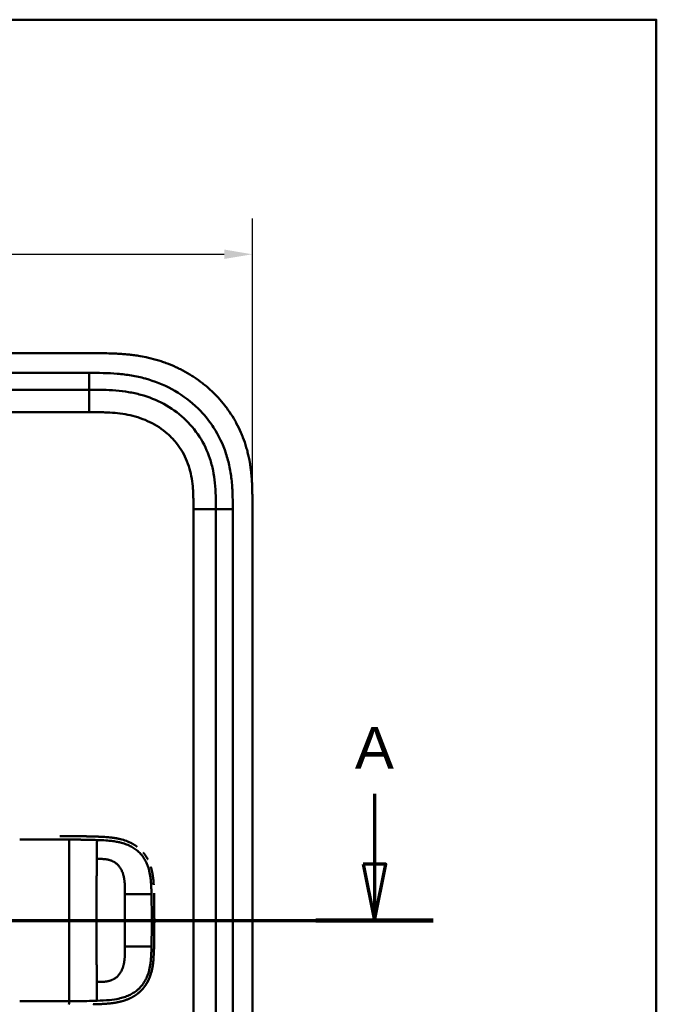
# Model space of a CAD drawing. Header units: millimetres. Extents: x 20 to 833, y 20 to 574.
# Tile 20 of 20: x 707 to 820, y 399 to 574. Entities that reach past the tile are written whole.
import ezdxf

# ---------------------------------------------------------------- set-up
doc = ezdxf.new("R2010")
doc.units = ezdxf.units.MM
doc.header["$LTSCALE"] = 2
for name, color, linetype, lineweight in [('Bemaßungen(DIN)', 7, 'Continuous', 25), ('Schnittansichtslinien(DIN)', 7, 'Continuous', 70), ('Sichtbare Kanten(DIN)', 7, 'Continuous', 50), ('Sichtbare tangentiale Kanten(DIN)', 7, 'Continuous', 50), ('Skizziergeometrie(DIN)', 7, 'Continuous', 50)]:
    doc.layers.add(name, color=color, linetype=linetype, lineweight=lineweight)
doc.styles.add('Aktuell-DINGroßer Text', font='arial.ttf')
doc.styles.add('STANDARD-DIN~0', font='arial.ttf')
doc.dimstyles.new('CAD-LAN', dxfattribs={"dimscale": 2, "dimtxt": 3.5, "dimasz": 2.5, "dimexe": 3.175, "dimexo": 0, "dimgap": 0.8, "dimtad": 1, "dimrnd": 1e-08, "dimtxsty": 'STANDARD-DIN~0', "dimcen": 0.09, "dimdle": 10, "dimclrd": 250, "dimclre": 250, "dimclrt": 250, "dimadec": 0, "dimazin": 2, "dimtfac": 1, "dimtmove": 0, "dimatfit": 3, "dimfxl": 1, "dimtolj": 1, "dimtzin": 0, "dimlwd": 25, "dimlwe": 25, "dimarcsym": 0})

# ---------------------------------------------------------------- blocks, each defined once
blk = doc.blocks.new('Ränder Standardrahmen')
at = {"layer": 'Skizziergeometrie(DIN)', "flags": 128}
blk.add_lwpolyline([(10, 10), (10, 287), (410, 287), (410, 10), (10, 10)], dxfattribs=at)
blk = doc.blocks.new('*D21')
at = {"layer": 'Bemaßungen(DIN)', "color": 250, "linetype": 'Continuous', "lineweight": 25, "true_color": 0x3f3f3f, "transparency": 16777216}
for p, q in [((534.07, 487.81), (534.07, 538.57)), ((748.07, 487.81), (748.07, 538.57)), ((539.07, 532.22), (743.07, 532.22))]:
    blk.add_line(p, q, dxfattribs=at)
at = {"layer": 'Bemaßungen(DIN)', "color": 250, "linetype": 'Continuous', "true_color": 0x3f3f3f, "transparency": 16777216}
for points in [[(539.07, 533.06), (539.07, 531.39), (534.07, 532.22)], [(743.07, 533.06), (743.07, 531.39), (748.07, 532.22)]]:
    blk.add_solid(points, dxfattribs=at)
at = {"layer": 'Defpoints', "color": 0, "linetype": 'Continuous', "transparency": 16777216}
for p in [(748.07, 532.22), (534.07, 487.81), (748.07, 487.81)]:
    blk.add_point(p, dxfattribs=at)
at = {"layer": 'Bemaßungen(DIN)', "color": 250, "linetype": 'Continuous', "lineweight": 25, "true_color": 0x3f3f3f, "transparency": 16777216, "insert": (633.29, 540.85), "char_height": 7, "attachment_point": 1, "style": 'STANDARD-DIN~0'}
blk.add_mtext('\\A1;214', dxfattribs=at)
blk = doc.blocks.new('2DTransSchnitt0')
at = {"layer": 'Schnittansichtslinien(DIN)', "linetype": 'Continuous'}
for p, q in [((256.489, 218.075), (256.489, 211.791)), ((384.915, 218.075), (384.915, 211.791)), ((255.489, 211.791), (256.489, 206.791)), ((257.489, 211.791), (255.489, 211.791)), ((256.489, 211.791), (256.489, 206.791)), ((256.489, 206.791), (257.489, 211.791)), ((383.915, 211.791), (384.915, 206.791)), ((385.915, 211.791), (383.915, 211.791)), ((384.915, 211.791), (384.915, 206.791)), ((384.915, 206.791), (385.915, 211.791)), ((251.262, 206.791), (390.142, 206.791))]:
    blk.add_line(p, q, dxfattribs=at)
at = {"layer": 'Schnittansichtslinien(DIN)', "linetype": 'Continuous', "lineweight": 140}
for p, q in [((251.262, 206.791), (261.716, 206.791)), ((379.688, 206.791), (390.142, 206.791))]:
    blk.add_line(p, q, dxfattribs=at)
at = {"layer": 'Schnittansichtslinien(DIN)', "linetype": 'Continuous', "flags": 128}
for points in [[(255.489, 211.791), (256.489, 206.791), (257.489, 211.791), (255.489, 211.791)], [(383.915, 211.791), (384.915, 206.791), (385.915, 211.791), (383.915, 211.791)]]:
    blk.add_lwpolyline(points, dxfattribs=at)
at = {"layer": 'Schnittansichtslinien(DIN)'}
for points in [[(255.489, 211.791), (256.489, 206.791), (257.489, 211.791), (255.489, 211.791)], [(383.915, 211.791), (384.915, 206.791), (385.915, 211.791), (383.915, 211.791)]]:
    blk.add_solid(points, dxfattribs=at)
at = {"layer": 'Schnittansichtslinien(DIN)', "char_height": 3.734, "attachment_point": 7, "style": 'Aktuell-DINGroßer Text'}
for insert in [(254.736, 220.291), (383.162, 220.291)]:
    blk.add_mtext('A', dxfattribs=dict(at, insert=insert))

msp = doc.modelspace()

# ---------------------------------------------------------------- linework, layer by layer
at = {"layer": 'Sichtbare Kanten(DIN)'}
for p, q in [((720.033, 514.595), (561.551, 514.595)), ((574.11, 508.095), (719.034, 508.095)), ((748.072, 296.379), (748.072, 487.811)), ((741.572, 486.811), (741.572, 297.379)), ((717.799, 428.567), (717.799, 428.567))]:
    msp.add_line(p, q, dxfattribs=at)
for radius, start, end in [(11.7, 33.30625, 33.34865), (11.6, 32.44432, 32.48803), (11.5, 31.57112, 31.61294), (11.7, 326.65937, 326.70471), (11.6, 327.51746, 327.56366), (11.5, 328.39068, 328.43445)]:
    msp.add_arc((715.572, 413.595), radius, start, end, dxfattribs=at)
for points, degree, knots in [([(748.072, 487.811), (748.072, 488.109), (748.072, 488.708), (748.066, 489.461), (748.054, 490.218), (748.036, 490.826), (748.002, 491.589), (747.964, 492.201), (747.889, 493.12), (747.787, 494.039), (747.576, 495.418), (747.321, 496.634), (746.914, 498.137), (746.514, 499.321), (745.922, 500.764), (745.376, 501.889), (744.606, 503.247), (743.921, 504.293), (742.987, 505.542), (742.179, 506.493), (741.098, 507.617), (740.181, 508.461), (738.973, 509.445), (737.962, 510.173), (736.647, 511.006), (735.558, 511.609), (734.156, 512.282), (733.006, 512.755), (731.539, 513.265), (730.346, 513.605), (728.989, 513.918), (728.078, 514.088), (727.163, 514.229), (726.552, 514.309), (725.789, 514.393), (725.178, 514.447), (724.415, 514.501), (723.806, 514.534), (722.893, 514.569), (721.682, 514.594), (720.631, 514.595), (720.033, 514.595)], 3, [0.00000945, 0.00000945, 0.00000945, 0.00000945, 0.02084254, 0.04167563, 0.05209218, 0.07292527, 0.08334182, 0.10417491, 0.11459146, 0.14584109, 0.16667419, 0.20834037, 0.22917346, 0.27083965, 0.29167274, 0.33333892, 0.35417201, 0.3958382, 0.41667129, 0.45833747, 0.47917057, 0.52083675, 0.54166984, 0.58333603, 0.60416912, 0.6458353, 0.66666839, 0.70833458, 0.72916767, 0.77083385, 0.79166695, 0.82291658, 0.83333313, 0.85416622, 0.86458277, 0.88541586, 0.89583241, 0.9166655, 0.92708204, 0.95833168, 0.99999787, 0.99999787, 0.99999787, 0.99999787]), ([(719.034, 508.095), (719.831, 508.095), (720.63, 508.094), (721.426, 508.076), (722.208, 508.058), (722.987, 508.023), (723.76, 507.958), (724.522, 507.895), (725.278, 507.803), (726.025, 507.676), (726.763, 507.551), (727.493, 507.392), (728.212, 507.194), (729.633, 506.803), (731.01, 506.258), (732.3, 505.559), (733.583, 504.863), (734.779, 504.014), (735.848, 503.034), (736.921, 502.049), (737.865, 500.932), (738.644, 499.726), (739.435, 498.502), (740.056, 497.186), (740.508, 495.822), (740.738, 495.127), (740.925, 494.419), (741.072, 493.702), (741.221, 492.972), (741.331, 492.232), (741.407, 491.486), (741.484, 490.723), (741.527, 489.954), (741.549, 489.183), (741.571, 488.392), (741.572, 487.599), (741.572, 486.811)], 3, [-3.5878944, -3.5878944, -3.5878944, -3.5878944, -3.3572287, -3.3572287, -3.3572287, -3.1306176, -3.1306176, -3.1306176, -2.9072135, -2.9072135, -2.9072135, -2.6862733, -2.6862733, -2.6862733, -2.2491592, -2.2491592, -2.2491592, -1.8144231, -1.8144231, -1.8144231, -1.3774736, -1.3774736, -1.3774736, -0.9334768, -0.9334768, -0.9334768, -0.7071202, -0.7071202, -0.7071202, -0.4767742, -0.4767742, -0.4767742, -0.2414597, -0.2414597, -0.2414597, 0, 0, 0, 0]), ([(713.814, 428.583), (713.814, 428.583), (713.814, 428.583), (713.815, 428.583), (713.815, 428.583), (713.816, 428.583), (713.817, 428.583), (713.819, 428.583), (713.82, 428.583), (713.825, 428.583), (713.827, 428.583), (713.836, 428.583), (713.841, 428.583), (713.858, 428.583), (713.869, 428.583), (713.905, 428.583), (713.929, 428.583), (714.019, 428.583), (714.085, 428.583), (714.5, 428.583), (714.849, 428.583), (715.573, 428.583), (715.945, 428.583), (716.669, 428.579), (717.011, 428.577), (717.356, 428.573)], 3, [0, 0, 0, 0, 0.00005223, 0.00005223, 0.00015665, 0.00015665, 0.0003655, 0.0003655, 0.0007832, 0.0007832, 0.00161859, 0.00161859, 0.00328937, 0.00328937, 0.00663094, 0.00663094, 0.01403005, 0.01403005, 0.03376106, 0.03376106, 0.13899858, 0.13899858, 0.25220584, 0.25220584, 0.35698382, 0.35698382, 0.35698382, 0.35698382]), ([(716.317, 428.581), (716.317, 428.581), (716.318, 428.581), (716.318, 428.581), (716.318, 428.581), (716.319, 428.581), (716.319, 428.581), (716.321, 428.581), (716.322, 428.581), (716.327, 428.581), (716.33, 428.581), (716.345, 428.581), (716.355, 428.581), (716.398, 428.58), (716.43, 428.58), (716.559, 428.579), (716.655, 428.579), (717.038, 428.576), (717.327, 428.573), (718.476, 428.559), (719.339, 428.54), (720.773, 428.494), (721.374, 428.472), (722.847, 428.368), (723.717, 428.263), (724.923, 427.969), (725.282, 427.862), (725.754, 427.687), (725.878, 427.638), (726.023, 427.577), (726.045, 427.567), (726.076, 427.554), (726.085, 427.55), (726.096, 427.545), (726.1, 427.544), (726.103, 427.542), (726.103, 427.542), (726.104, 427.542), (726.104, 427.542), (726.104, 427.542), (726.104, 427.542), (726.104, 427.542), (726.104, 427.542), (726.104, 427.542)], 3, [0, 0, 0, 0, 0.0000491, 0.0000491, 0.0000891, 0.0000891, 0.0002091, 0.0002091, 0.0005692, 0.0005692, 0.0016492, 0.0016492, 0.0048893, 0.0048893, 0.0146095, 0.0146095, 0.0437711, 0.0437711, 0.1312516, 0.1312516, 0.3939292, 0.3939292, 0.5799593, 0.5799593, 0.8598793, 0.8598793, 0.9815506, 0.9815506, 1.0251294, 1.0251294, 1.0332985, 1.0332985, 1.036362, 1.036362, 1.0375109, 1.0375109, 1.0376187, 1.0376187, 1.0376591, 1.0376591, 1.0376717, 1.0376717, 1.0376858, 1.0376858, 1.0376858, 1.0376858]), ([(717.356, 428.573), (717.356, 428.573), (717.357, 428.573), (717.357, 428.573), (717.357, 428.573), (717.358, 428.573), (717.358, 428.573), (717.36, 428.573), (717.361, 428.573), (717.368, 428.573), (717.372, 428.573), (717.397, 428.572), (717.417, 428.572), (717.596, 428.57), (717.761, 428.568), (717.914, 428.566), (717.914, 428.566), (717.914, 428.566)], 3, [0, 0, 0, 0, 0.000011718, 0.000011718, 0.000058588, 0.000058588, 0.00024601, 0.00024601, 0.000620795, 0.000620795, 0.00211991, 0.00211991, 0.008116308, 0.008116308, 0.056609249, 0.056609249, 0.056677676, 0.056677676, 0.056677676, 0.056677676]), ([(717.356, 428.573), (717.356, 428.573), (717.357, 428.573), (717.357, 428.573), (717.357, 428.573), (717.358, 428.573), (717.358, 428.573), (717.36, 428.573), (717.361, 428.573), (717.366, 428.573), (717.369, 428.573), (717.383, 428.572), (717.394, 428.572), (717.437, 428.572), (717.469, 428.571), (717.596, 428.57), (717.692, 428.569), (718.074, 428.563), (718.36, 428.559), (719.075, 428.544), (719.5, 428.534), (720.562, 428.502), (721.192, 428.481), (722.755, 428.379), (723.678, 428.273), (724.932, 427.967), (725.29, 427.859), (725.762, 427.684), (725.885, 427.635), (726.03, 427.574), (726.053, 427.564), (726.084, 427.55), (726.092, 427.547), (726.101, 427.543), (726.102, 427.542), (726.103, 427.542), (726.103, 427.542), (726.104, 427.542), (726.104, 427.542), (726.104, 427.542), (726.104, 427.542), (726.104, 427.542)], 3, [0, 0, 0, 0, 0.00005241, 0.00005241, 0.00009242, 0.00009242, 0.00021245, 0.00021245, 0.0005725, 0.0005725, 0.00165256, 0.00165256, 0.00489264, 0.00489264, 0.01461281, 0.01461281, 0.04377449, 0.04377449, 0.13125587, 0.13125587, 0.2625352, 0.2625352, 0.45952046, 0.45952046, 0.75581351, 0.75581351, 0.87730662, 0.87730662, 0.92088603, 0.92088603, 0.92905535, 0.92905535, 0.93211897, 0.93211897, 0.93240621, 0.93240621, 0.93251398, 0.93251398, 0.93253419, 0.93253419, 0.93255263, 0.93255263, 0.93255263, 0.93255263]), ([(718.495, 428.556), (718.495, 428.556), (718.495, 428.556), (718.496, 428.556), (718.496, 428.556), (718.497, 428.556), (718.497, 428.556), (718.499, 428.556), (718.5, 428.556), (718.503, 428.556), (718.505, 428.556), (718.538, 428.555), (718.57, 428.554), (718.637, 428.553), (718.673, 428.552), (718.834, 428.549), (718.961, 428.546), (719.086, 428.543), (719.088, 428.543), (719.09, 428.543), (719.09, 428.543), (719.09, 428.543)], 3, [0, 0, 0, 0, 0.0000377, 0.0000377, 0.000112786, 0.000112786, 0.000262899, 0.000262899, 0.000563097, 0.000563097, 0.001163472, 0.001163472, 0.0107696, 0.0107696, 0.021744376, 0.021744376, 0.060254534, 0.060254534, 0.060863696, 0.060863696, 0.060907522, 0.060907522, 0.060907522, 0.060907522]), ([(719.754, 428.526), (719.754, 428.526), (719.754, 428.526), (719.755, 428.526), (719.755, 428.526), (719.755, 428.526), (719.756, 428.526), (719.757, 428.526), (719.758, 428.526), (719.763, 428.526), (719.767, 428.526), (719.781, 428.525), (719.791, 428.525), (719.834, 428.524), (719.865, 428.523), (719.991, 428.519), (720.085, 428.516), (720.187, 428.513), (720.196, 428.513), (720.211, 428.512), (720.218, 428.512), (720.224, 428.512), (720.224, 428.512), (720.224, 428.512), (720.224, 428.512), (720.225, 428.512), (720.225, 428.512), (720.225, 428.512), (720.225, 428.512), (720.225, 428.512)], 3, [0, 0, 0, 0, 0.00008353, 0.00008353, 0.00012354, 0.00012354, 0.000243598, 0.000243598, 0.00060375, 0.00060375, 0.001683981, 0.001683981, 0.004924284, 0.004924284, 0.014644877, 0.014644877, 0.043810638, 0.043810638, 0.046544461, 0.046544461, 0.048595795, 0.048595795, 0.048641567, 0.048641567, 0.048665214, 0.048665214, 0.048677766, 0.048677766, 0.048692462, 0.048692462, 0.048692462, 0.048692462]), ([(727.536, 426.711), (727.313, 426.879), (727.036, 427.065), (726.749, 427.233), (726.455, 427.384), (726.154, 427.52), (726.104, 427.542)], 5, [0.94147194, 0.94147194, 0.94147194, 0.94147194, 0.94147194, 0.94147194, 1.09060804, 1.12015227, 1.12015227, 1.12015227, 1.12015227, 1.12015227, 1.12015227]), ([(729.428, 424.487), (729.41, 424.521), (729.271, 424.78), (729.119, 425.029), (728.956, 425.269), (728.781, 425.498), (728.621, 425.688)], 5, [0.63578119, 0.63578119, 0.63578119, 0.63578119, 0.63578119, 0.63578119, 0.65520572, 0.78405735, 0.78405735, 0.78405735, 0.78405735, 0.78405735, 0.78405735]), ([(730.364, 421.398), (730.329, 421.646), (730.273, 421.99), (730.205, 422.333), (730.122, 422.671), (730.025, 423.005), (729.996, 423.098)], 5, [0.31433668, 0.31433668, 0.31433668, 0.31433668, 0.31433668, 0.31433668, 0.43750456, 0.48594884, 0.48594884, 0.48594884, 0.48594884, 0.48594884, 0.48594884]), ([(730.364, 421.398), (730.364, 421.398), (730.364, 421.398), (730.364, 421.398), (730.364, 421.398), (730.364, 421.397), (730.364, 421.397), (730.365, 421.395), (730.365, 421.394), (730.365, 421.389), (730.366, 421.386), (730.368, 421.372), (730.369, 421.361), (730.375, 421.318), (730.379, 421.286), (730.396, 421.158), (730.408, 421.062), (730.451, 420.677), (730.475, 420.386), (730.498, 420.034), (730.502, 419.972), (730.505, 419.91)], 3, [0, 0, 0, 0, 0.00003489, 0.00003489, 0.00007493, 0.00007493, 0.00019502, 0.00019502, 0.00055514, 0.00055514, 0.00163526, 0.00163526, 0.00487537, 0.00487537, 0.01459547, 0.01459547, 0.04375692, 0.04375692, 0.13126731, 0.13126731, 0.14987755, 0.14987755, 0.14987755, 0.14987755]), ([(730.559, 418.45), (730.559, 418.45), (730.559, 418.45), (730.559, 418.449), (730.559, 418.449), (730.559, 418.449), (730.559, 418.448), (730.559, 418.445), (730.56, 418.441), (730.56, 418.426), (730.56, 418.413), (730.563, 418.299), (730.565, 418.198), (730.567, 418.085), (730.568, 418.063), (730.568, 418.063)], 3, [0, 0, 0, 0, 0.000014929, 0.000014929, 0.000074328, 0.000074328, 0.000193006, 0.000193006, 0.001142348, 0.001142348, 0.004939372, 0.004939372, 0.035320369, 0.035320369, 0.038683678, 0.038683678, 0.038683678, 0.038683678]), ([(730.583, 417.255), (730.581, 417.39), (730.578, 417.525), (730.576, 417.66), (730.573, 417.794), (730.571, 417.929), (730.568, 418.063)], 3, [0.366689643, 0.366689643, 0.366689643, 0.366689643, 0.406900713, 0.406900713, 0.406900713, 0.447266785, 0.447266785, 0.447266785, 0.447266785]), ([(730.583, 417.255), (730.583, 417.255), (730.583, 417.255), (730.583, 417.255), (730.583, 417.255), (730.583, 417.254), (730.583, 417.254), (730.583, 417.252), (730.583, 417.251), (730.583, 417.246), (730.583, 417.243), (730.584, 417.228), (730.584, 417.217), (730.585, 417.174), (730.585, 417.142), (730.587, 417.012), (730.589, 416.915), (730.591, 416.791), (730.591, 416.765), (730.592, 416.725), (730.592, 416.711), (730.592, 416.691), (730.592, 416.685), (730.592, 416.675), (730.592, 416.671), (730.593, 416.666), (730.593, 416.665), (730.593, 416.662), (730.593, 416.661), (730.593, 416.66), (730.593, 416.66), (730.593, 416.659), (730.593, 416.659), (730.593, 416.658), (730.593, 416.658), (730.593, 416.658), (730.593, 416.658), (730.593, 416.658), (730.593, 416.658), (730.593, 416.658)], 3, [0, 0, 0, 0, 0.000053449, 0.000053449, 0.000093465, 0.000093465, 0.000213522, 0.000213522, 0.000573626, 0.000573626, 0.001653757, 0.001653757, 0.004893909, 0.004893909, 0.014614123, 0.014614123, 0.043774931, 0.043774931, 0.051769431, 0.051769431, 0.055766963, 0.055766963, 0.057765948, 0.057765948, 0.05876565, 0.05876565, 0.059265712, 0.059265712, 0.059515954, 0.059515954, 0.059641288, 0.059641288, 0.059704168, 0.059704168, 0.059735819, 0.059735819, 0.059751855, 0.059751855, 0.059768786, 0.059768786, 0.059768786, 0.059768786]), ([(730.6, 416.071), (730.599, 416.212), (730.597, 416.353), (730.595, 416.493), (730.594, 416.548), (730.593, 416.603), (730.593, 416.658)], 3, [0.248417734, 0.248417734, 0.248417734, 0.248417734, 0.290654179, 0.290654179, 0.290654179, 0.307101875, 0.307101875, 0.307101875, 0.307101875]), ([(730.6, 416.071), (730.6, 416.071), (730.6, 416.07), (730.6, 416.07), (730.6, 416.07), (730.6, 416.07), (730.6, 416.069), (730.6, 416.068), (730.6, 416.066), (730.6, 416.062), (730.6, 416.058), (730.601, 416.044), (730.601, 416.033), (730.601, 415.99), (730.602, 415.957), (730.603, 415.828), (730.604, 415.73), (730.605, 415.609), (730.605, 415.585), (730.606, 415.548), (730.606, 415.536), (730.606, 415.518), (730.606, 415.512), (730.606, 415.503), (730.606, 415.5), (730.606, 415.495), (730.606, 415.493), (730.606, 415.491), (730.606, 415.49), (730.606, 415.489), (730.606, 415.489), (730.606, 415.488), (730.606, 415.488), (730.606, 415.488), (730.606, 415.488), (730.606, 415.488), (730.606, 415.488), (730.606, 415.488), (730.606, 415.487), (730.606, 415.487)], 3, [0, 0, 0, 0, 0.000031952, 0.000031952, 0.000071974, 0.000071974, 0.000192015, 0.000192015, 0.000552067, 0.000552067, 0.001632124, 0.001632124, 0.004872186, 0.004872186, 0.014592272, 0.014592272, 0.043752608, 0.043752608, 0.05104132, 0.05104132, 0.054685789, 0.054685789, 0.056508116, 0.056508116, 0.057419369, 0.057419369, 0.057875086, 0.057875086, 0.058103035, 0.058103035, 0.058217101, 0.058217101, 0.058274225, 0.058274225, 0.058302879, 0.058302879, 0.058317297, 0.058317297, 0.058332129, 0.058332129, 0.058332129, 0.058332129]), ([(730.611, 414.909), (730.611, 414.909), (730.611, 414.909), (730.611, 414.908), (730.611, 414.908), (730.611, 414.908), (730.611, 414.907), (730.611, 414.906), (730.611, 414.905), (730.611, 414.9), (730.611, 414.896), (730.611, 414.882), (730.611, 414.871), (730.611, 414.828), (730.611, 414.795), (730.612, 414.666), (730.613, 414.569), (730.614, 414.18), (730.615, 413.888), (730.615, 413.159), (730.614, 412.722), (730.608, 411.879), (730.605, 411.473), (730.6, 411.068)], 3, [0, 0, 0, 0, 0.00006518, 0.00006518, 0.00010518, 0.00010518, 0.00022519, 0.00022519, 0.00058521, 0.00058521, 0.00166523, 0.00166523, 0.00490526, 0.00490526, 0.01462529, 0.01462529, 0.04378543, 0.04378543, 0.13126692, 0.13126692, 0.26248759, 0.26248759, 0.38414897, 0.38414897, 0.38414897, 0.38414897]), ([(730.611, 414.909), (730.61, 415.049), (730.609, 415.19), (730.608, 415.33), (730.607, 415.382), (730.607, 415.435), (730.606, 415.487)], 3, [0.132443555, 0.132443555, 0.132443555, 0.132443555, 0.174407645, 0.174407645, 0.174407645, 0.190155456, 0.190155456, 0.190155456, 0.190155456]), ([(730.615, 413.805), (730.615, 413.805), (730.615, 413.805), (730.615, 413.804), (730.615, 413.804), (730.615, 413.803), (730.615, 413.803), (730.615, 413.801), (730.615, 413.8), (730.615, 413.795), (730.615, 413.792), (730.615, 413.777), (730.615, 413.767), (730.615, 413.723), (730.615, 413.691), (730.615, 413.561), (730.615, 413.464), (730.614, 413.075), (730.614, 412.784), (730.61, 412.055), (730.606, 411.617), (730.598, 410.852), (730.593, 410.524), (730.573, 409.243), (730.563, 408.289), (730.51, 407.339)], 3, [0, 0, 0, 0, 0.00008576, 0.00008576, 0.00012576, 0.00012576, 0.00024577, 0.00024577, 0.00060577, 0.00060577, 0.00168578, 0.00168578, 0.0049258, 0.0049258, 0.01464581, 0.01464581, 0.04380589, 0.04380589, 0.13128689, 0.13128689, 0.26250768, 0.26250768, 0.36092522, 0.36092522, 0.64677928, 0.64677928, 0.64677928, 0.64677928]), ([(730.613, 412.712), (730.613, 412.77), (730.614, 412.871), (730.614, 412.973), (730.614, 413.074), (730.614, 413.176), (730.615, 413.22)], 5, [0.378128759, 0.378128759, 0.378128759, 0.378128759, 0.378128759, 0.378128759, 0.40694036, 0.428804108, 0.428804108, 0.428804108, 0.428804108, 0.428804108, 0.428804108]), ([(730.592, 410.485), (730.592, 410.48), (730.591, 410.379), (730.582, 409.786), (730.572, 409.246), (730.559, 408.706)], 3, [0.11540998, 0.11540998, 0.11540998, 0.11540998, 0.13127697, 0.13127697, 0.29329903, 0.29329903, 0.29329903, 0.29329903]), ([(730.592, 410.485), (730.592, 410.485), (730.592, 410.484), (730.592, 410.484), (730.592, 410.484), (730.592, 410.483), (730.592, 410.483), (730.592, 410.481), (730.592, 410.48), (730.592, 410.476), (730.592, 410.472), (730.592, 410.458), (730.592, 410.447), (730.591, 410.404), (730.591, 410.371), (730.589, 410.242), (730.587, 410.144), (730.585, 410.011), (730.584, 409.974), (730.583, 409.924), (730.583, 409.911), (730.583, 409.894), (730.583, 409.892), (730.583, 409.889), (730.583, 409.889), (730.583, 409.888), (730.583, 409.888), (730.583, 409.888), (730.583, 409.888), (730.583, 409.888), (730.583, 409.888), (730.583, 409.888)], 3, [0, 0, 0, 0, 0.000042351, 0.000042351, 0.000082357, 0.000082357, 0.000202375, 0.000202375, 0.000562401, 0.000562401, 0.001642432, 0.001642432, 0.004882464, 0.004882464, 0.014602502, 0.014602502, 0.043762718, 0.043762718, 0.054697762, 0.054697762, 0.058798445, 0.058798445, 0.059567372, 0.059567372, 0.059642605, 0.059642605, 0.059680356, 0.059680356, 0.059699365, 0.059699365, 0.059718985, 0.059718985, 0.059718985, 0.059718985]), ([(730.592, 410.485), (730.592, 410.479), (730.591, 410.372), (730.588, 410.226), (730.587, 410.135), (730.585, 410.011), (730.584, 409.977), (730.584, 409.93), (730.583, 409.918), (730.583, 409.9), (730.583, 409.895), (730.583, 409.89), (730.583, 409.89), (730.583, 409.889), (730.583, 409.889), (730.583, 409.888), (730.583, 409.888), (730.583, 409.888), (730.583, 409.888), (730.583, 409.888), (730.583, 409.888), (730.583, 409.888)], 3, [0.442471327, 0.442471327, 0.442471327, 0.442471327, 0.459325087, 0.459325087, 0.486465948, 0.486465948, 0.496643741, 0.496643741, 0.500460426, 0.500460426, 0.501891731, 0.501891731, 0.50203941, 0.50203941, 0.502113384, 0.502113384, 0.502150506, 0.502150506, 0.5021692, 0.5021692, 0.502188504, 0.502188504, 0.502188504, 0.502188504]), ([(730.606, 411.639), (730.606, 411.639), (730.606, 411.638), (730.606, 411.638), (730.606, 411.638), (730.606, 411.637), (730.606, 411.637), (730.606, 411.635), (730.606, 411.634), (730.606, 411.629), (730.606, 411.626), (730.606, 411.611), (730.606, 411.6), (730.605, 411.557), (730.605, 411.525), (730.604, 411.395), (730.603, 411.298), (730.6, 411.035), (730.598, 410.87), (730.595, 410.705)], 3, [0, 0, 0, 0, 0.000075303, 0.000075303, 0.000115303, 0.000115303, 0.000235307, 0.000235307, 0.000595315, 0.000595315, 0.001675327, 0.001675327, 0.00491534, 0.00491534, 0.014635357, 0.014635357, 0.043795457, 0.043795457, 0.093385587, 0.093385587, 0.093385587, 0.093385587]), ([(730.559, 408.706), (730.542, 407.968), (730.517, 407.226), (730.372, 405.679), (730.238, 404.866), (729.929, 403.847), (729.841, 403.597), (729.709, 403.273), (729.675, 403.193), (729.628, 403.087), (729.616, 403.06), (729.585, 402.995), (729.559, 402.939), (729.548, 402.917)], 3, [0, 0, 0, 0, 0.22193151, 0.22193151, 0.46716047, 0.46716047, 0.54829248, 0.54829248, 0.5753061, 0.5753061, 0.58430945, 0.58430945, 0.59766622, 0.59766622, 0.59766622, 0.59766622]), ([(730.568, 409.099), (730.568, 409.099), (730.568, 409.099), (730.568, 409.099), (730.568, 409.099), (730.568, 409.098), (730.568, 409.098), (730.568, 409.096), (730.568, 409.095), (730.568, 409.09), (730.567, 409.087), (730.567, 409.072), (730.567, 409.061), (730.566, 409.018), (730.565, 408.986), (730.563, 408.871), (730.561, 408.789), (730.559, 408.706)], 3, [0, 0, 0, 0, 0.000033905, 0.000033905, 0.000073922, 0.000073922, 0.000193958, 0.000193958, 0.000554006, 0.000554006, 0.001634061, 0.001634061, 0.004874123, 0.004874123, 0.014594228, 0.014594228, 0.039322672, 0.039322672, 0.039322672, 0.039322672]), ([(730.095, 404.413), (730.102, 404.439), (730.183, 404.747), (730.251, 405.058), (730.308, 405.373), (730.356, 405.688), (730.392, 405.978)], 5, [1.29338836, 1.29338836, 1.29338836, 1.29338836, 1.29338836, 1.29338836, 1.30638847, 1.4503927, 1.4503927, 1.4503927, 1.4503927, 1.4503927, 1.4503927]), ([(730.095, 404.413), (730.095, 404.413), (730.095, 404.413), (730.095, 404.413), (730.095, 404.413), (730.095, 404.413), (730.095, 404.412), (730.095, 404.412), (730.094, 404.411), (730.092, 404.403), (730.09, 404.395), (730.086, 404.378), (730.083, 404.369), (730.074, 404.335), (730.067, 404.31), (730.023, 404.153), (729.983, 404.022), (729.883, 403.72), (729.821, 403.549), (729.458, 402.649), (729.048, 401.967), (728.372, 401.19), (728.179, 400.995), (727.908, 400.753), (727.839, 400.694), (727.746, 400.617), (727.723, 400.598), (727.669, 400.556), (727.632, 400.527), (727.609, 400.509)], 3, [0, 0, 0, 0, 0.00001917, 0.00001917, 0.00005748, 0.00005748, 0.0001341, 0.0001341, 0.00028731, 0.00028731, 0.00273867, 0.00273867, 0.00568458, 0.00568458, 0.01354037, 0.01354037, 0.0554501, 0.0554501, 0.11134724, 0.11134724, 0.35517064, 0.35517064, 0.44356656, 0.44356656, 0.47298674, 0.47298674, 0.48279189, 0.48279189, 0.49507846, 0.49507846, 0.49507846, 0.49507846]), ([(728.735, 401.617), (728.869, 401.784), (729.049, 402.03), (729.216, 402.288), (729.369, 402.556), (729.508, 402.834), (729.548, 402.917)], 5, [0.97812109, 0.97812109, 0.97812109, 0.97812109, 0.97812109, 0.97812109, 1.08869603, 1.13469166, 1.13469166, 1.13469166, 1.13469166, 1.13469166, 1.13469166]), ([(725.996, 399.577), (726.069, 399.607), (726.409, 399.756), (726.741, 399.925), (727.063, 400.115), (727.374, 400.327), (727.609, 400.509)], 5, [0.61062915, 0.61062915, 0.61062915, 0.61062915, 0.61062915, 0.61062915, 0.65331117, 0.81171679, 0.81171679, 0.81171679, 0.81171679, 0.81171679, 0.81171679]), ([(720.229, 398.653), (720.229, 398.653), (720.229, 398.653), (720.229, 398.653), (720.229, 398.653), (720.229, 398.653), (720.228, 398.653), (720.227, 398.653), (720.227, 398.653), (720.224, 398.653), (720.222, 398.653), (720.213, 398.653), (720.207, 398.653), (720.181, 398.652), (720.161, 398.651), (720.082, 398.649), (720.023, 398.647), (719.926, 398.644), (719.889, 398.643), (719.834, 398.641), (719.815, 398.64), (719.787, 398.64), (719.778, 398.639), (719.764, 398.639), (719.759, 398.639), (719.752, 398.639), (719.75, 398.639), (719.746, 398.638), (719.745, 398.638), (719.743, 398.638), (719.743, 398.638), (719.742, 398.638), (719.742, 398.638), (719.741, 398.638), (719.741, 398.638), (719.741, 398.638), (719.741, 398.638), (719.741, 398.638), (719.741, 398.638), (719.74, 398.638), (719.74, 398.638), (719.74, 398.638)], 3, [0, 0, 0, 0, 0.000030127, 0.000030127, 0.00007034, 0.00007034, 0.000146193, 0.000146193, 0.000373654, 0.000373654, 0.001055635, 0.001055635, 0.003100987, 0.003100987, 0.009236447, 0.009236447, 0.027643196, 0.027643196, 0.039082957, 0.039082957, 0.044805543, 0.044805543, 0.047668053, 0.047668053, 0.049100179, 0.049100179, 0.049817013, 0.049817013, 0.050176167, 0.050176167, 0.050356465, 0.050356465, 0.050447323, 0.050447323, 0.050493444, 0.050493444, 0.050517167, 0.050517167, 0.050529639, 0.050529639, 0.050543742, 0.050543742, 0.050543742, 0.050543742]), ([(720.229, 398.653), (720.252, 398.654), (720.275, 398.655), (720.341, 398.657), (720.384, 398.658), (720.427, 398.66)], 3, [0.495122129, 0.495122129, 0.495122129, 0.495122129, 0.502349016, 0.502349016, 0.515895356, 0.515895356, 0.515895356, 0.515895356]), ([(720.427, 398.66), (720.428, 398.66), (720.843, 398.674), (721.628, 398.705), (722.404, 398.752), (723.164, 398.832), (723.91, 398.964), (724.26, 399.039)], 5, [0, 0, 0, 0, 0, 0, 0.00023388, 0.21792631, 0.41257681, 0.41257681, 0.41257681, 0.41257681, 0.41257681, 0.41257681]), ([(725.996, 399.577), (725.996, 399.577), (725.996, 399.577), (725.996, 399.576), (725.995, 399.576), (725.993, 399.575), (725.992, 399.575), (725.985, 399.572), (725.981, 399.57), (725.964, 399.563), (725.952, 399.558), (725.873, 399.525), (725.806, 399.499), (725.65, 399.439), (725.559, 399.406), (725.226, 399.29), (724.979, 399.215), (724.644, 399.128), (724.56, 399.107), (724.448, 399.081), (724.42, 399.074), (724.348, 399.058), (724.29, 399.045), (724.26, 399.039)], 3, [0, 0, 0, 0, 0.00003654, 0.00003654, 0.00018252, 0.00018252, 0.00076618, 0.00076618, 0.00242803, 0.00242803, 0.00685953, 0.00685953, 0.03049567, 0.03049567, 0.06201177, 0.06201177, 0.14610438, 0.14610438, 0.17411752, 0.17411752, 0.18345462, 0.18345462, 0.19786847, 0.19786847, 0.19786847, 0.19786847])]:
    msp.add_open_spline(points, degree=degree, knots=knots, dxfattribs=at)
for points in [[(721.333, 428.468), (721.152, 428.477), (720.972, 428.485), (720.791, 428.492), (720.609, 428.499), (720.427, 428.505)], [(724.413, 428.092), (724.087, 428.167), (723.758, 428.23), (723.426, 428.282), (723.093, 428.325), (722.758, 428.361)]]:
    msp.add_open_spline(points, degree=5, dxfattribs=at)
at = {"layer": 'Sichtbare tangentiale Kanten(DIN)'}
for p, q in [((719.034, 508.095), (719.034, 511.095)), ((719.035, 504.095), (719.035, 508.095)), ((719.035, 504.095), (684.146, 504.095)), ((737.572, 486.811), (741.572, 486.811)), ((737.572, 297.379), (737.572, 486.811)), ((741.572, 486.811), (744.572, 486.811)), ((725.383, 418.24), (725.383, 418.249)), ((730.108, 418.24), (725.383, 418.24)), ((725.383, 408.925), (725.383, 408.916)), ((730.108, 408.925), (725.383, 408.925)), ((715.421, 399.193), (715.428, 399.193))]:
    msp.add_line(p, q, dxfattribs=at)
for centre, major_axis, start_param, end_param in [((725.466, 413.023), (-0.005, 10.727), 1.0628535, 1.5185692), ((725.466, 414.142), (-0.005, -10.727), 4.7645546, 5.2203318)]:
    msp.add_ellipse(centre, major_axis=major_axis, ratio=0.0085792, start_param=start_param, end_param=end_param, dxfattribs=at)
for points, degree in [([(719.034, 511.095), (670.726, 511.095), (622.418, 511.095), (574.11, 511.094)], 3), ([(744.572, 297.379), (744.572, 360.523), (744.572, 423.667), (744.572, 486.811)], 3), ([(715.428, 413.583), (715.428, 417.057), (715.428, 420.532), (715.428, 423.682), (715.428, 426.183), (715.428, 427.972)], 5), ([(720.364, 424.548), (720.371, 425.332), (720.379, 426.066), (720.388, 426.741), (720.399, 427.352), (720.411, 427.897)], 5), ([(720.364, 424.548), (720.349, 422.754), (720.34, 420.678), (720.335, 418.385), (720.332, 415.984), (720.332, 413.583)], 5), ([(720.332, 413.583), (718.819, 413.583), (717.208, 413.583), (715.428, 413.583)], 3), ([(715.428, 413.582), (715.428, 410.107), (715.428, 406.633), (715.428, 403.483), (715.428, 400.982), (715.428, 399.193)], 5), ([(720.332, 413.583), (721.867, 413.583), (723.548, 413.583), (725.374, 413.583)], 3), ([(720.364, 402.617), (720.349, 404.411), (720.34, 406.487), (720.335, 408.78), (720.332, 411.181), (720.332, 413.582)], 5), ([(720.364, 402.617), (720.376, 401.303), (720.39, 400.174), (720.411, 399.268)], 3)]:
    msp.add_open_spline(points, degree=degree, dxfattribs=at)
for points, degree, knots in [([(739.26, 503.845), (738.82, 504.336), (738.355, 504.805), (737.876, 505.245), (736.63, 506.388), (735.216, 507.391), (733.73, 508.196), (732.256, 508.995), (730.66, 509.63), (729.027, 510.081), (729.021, 510.083), (729.015, 510.085), (729.008, 510.087), (728.198, 510.31), (727.377, 510.489), (726.55, 510.63), (726.542, 510.631), (726.534, 510.633), (726.526, 510.634), (725.703, 510.774), (724.875, 510.875), (724.054, 510.944), (724.039, 510.946), (724.024, 510.947), (724.009, 510.948), (723.202, 511.015), (722.405, 511.054), (721.538, 511.074), (721.523, 511.075), (721.509, 511.075), (721.495, 511.075), (720.647, 511.095), (719.841, 511.095), (719.034, 511.095)], 3, [62.3330097, 62.3330097, 62.3330097, 62.3330097, 62.5305174, 62.5305174, 62.5305174, 63.0434936, 63.0434936, 63.0434936, 63.5522372, 63.5522372, 63.5522372, 63.5542072, 63.5542072, 63.5542072, 63.806635, 63.806635, 63.806635, 63.8090669, 63.8090669, 63.8090669, 64.0604029, 64.0604029, 64.0604029, 64.0649103, 64.0649103, 64.0649103, 64.312256, 64.312256, 64.312256, 64.3163273, 64.3163273, 64.3163273, 64.5584117, 64.5584117, 64.5584117, 64.5584117]), ([(737.572, 486.811), (737.572, 487.046), (737.572, 487.281), (737.571, 487.517), (737.571, 487.66), (737.57, 487.804), (737.569, 487.948), (737.569, 488.02), (737.568, 488.091), (737.567, 488.163), (737.566, 488.307), (737.564, 488.451), (737.561, 488.594), (737.56, 488.671), (737.559, 488.747), (737.557, 488.823), (737.555, 488.899), (737.553, 488.975), (737.551, 489.052), (737.547, 489.204), (737.542, 489.356), (737.535, 489.514), (737.523, 489.822), (737.507, 490.116), (737.484, 490.421), (737.484, 490.429), (737.483, 490.436), (737.483, 490.444), (737.437, 491.06), (737.371, 491.649), (737.275, 492.238), (737.273, 492.247), (737.272, 492.256), (737.27, 492.265), (737.172, 492.859), (737.043, 493.446), (736.878, 494.024), (736.876, 494.028), (736.875, 494.032), (736.874, 494.036), (736.704, 494.625), (736.495, 495.208), (736.248, 495.767), (735.999, 496.331), (735.705, 496.885), (735.376, 497.41), (735.045, 497.938), (734.672, 498.446), (734.268, 498.921), (733.863, 499.396), (733.419, 499.847), (732.949, 500.261), (732.482, 500.674), (731.983, 501.055), (731.462, 501.4), (730.942, 501.745), (730.398, 502.055), (729.839, 502.328), (729.28, 502.601), (728.699, 502.839), (728.112, 503.04), (728.109, 503.042), (728.105, 503.043), (728.102, 503.044), (727.523, 503.242), (726.926, 503.408), (726.327, 503.542), (726.322, 503.544), (726.316, 503.545), (726.311, 503.546), (725.721, 503.678), (725.129, 503.779), (724.529, 503.856), (724.52, 503.857), (724.511, 503.858), (724.501, 503.86), (723.908, 503.935), (723.321, 503.987), (722.703, 504.023), (722.696, 504.024), (722.688, 504.024), (722.681, 504.024), (722.375, 504.042), (722.081, 504.055), (721.78, 504.065), (721.47, 504.075), (721.162, 504.082), (720.854, 504.086), (720.245, 504.095), (719.64, 504.095), (719.035, 504.095)], 3, [0, 0, 0, 0, 0.0705873, 0.0705873, 0.0705873, 0.1137179, 0.1137179, 0.1137179, 0.1352831, 0.1352831, 0.1352831, 0.1784136, 0.1784136, 0.1784136, 0.2012726, 0.2012726, 0.2012726, 0.2241316, 0.2241316, 0.2241316, 0.2698495, 0.2698495, 0.2698495, 0.3590927, 0.3590927, 0.3590927, 0.3612854, 0.3612854, 0.3612854, 0.5416288, 0.5416288, 0.5416288, 0.5443466, 0.5443466, 0.5443466, 0.7261398, 0.7261398, 0.7261398, 0.7274618, 0.7274618, 0.7274618, 0.9125406, 0.9125406, 0.9125406, 1.0993955, 1.0993955, 1.0993955, 1.287363, 1.287363, 1.287363, 1.4757635, 1.4757635, 1.4757635, 1.6635531, 1.6635531, 1.6635531, 1.8510157, 1.8510157, 1.8510157, 2.0384148, 2.0384148, 2.0384148, 2.039499, 2.039499, 2.039499, 2.2246161, 2.2246161, 2.2246161, 2.2262652, 2.2262652, 2.2262652, 2.4084074, 2.4084074, 2.4084074, 2.4112205, 2.4112205, 2.4112205, 2.5912707, 2.5912707, 2.5912707, 2.5934316, 2.5934316, 2.5934316, 2.6826872, 2.6826872, 2.6826872, 2.7744645, 2.7744645, 2.7744645, 2.9560325, 2.9560325, 2.9560325, 2.9560325]), ([(744.548, 489.268), (744.522, 490.175), (744.474, 490.98), (744.391, 491.789), (744.39, 491.803), (744.388, 491.817), (744.387, 491.831), (744.302, 492.654), (744.179, 493.485), (744.01, 494.305), (744.009, 494.312), (744.008, 494.319), (744.006, 494.326), (743.836, 495.149), (743.62, 495.968), (743.356, 496.765), (743.355, 496.769), (743.354, 496.773), (743.352, 496.776), (742.819, 498.383), (742.074, 499.945), (741.163, 501.355), (740.602, 502.224), (739.962, 503.062), (739.26, 503.845)], 3, [60.7442414, 60.7442414, 60.7442414, 60.7442414, 60.9926868, 60.9926868, 60.9926868, 60.9969826, 60.9969826, 60.9969826, 61.2495144, 61.2495144, 61.2495144, 61.2516357, 61.2516357, 61.2516357, 61.5053772, 61.5053772, 61.5053772, 61.5065193, 61.5065193, 61.5065193, 62.0178341, 62.0178341, 62.0178341, 62.3330097, 62.3330097, 62.3330097, 62.3330097]), ([(744.572, 486.811), (744.572, 486.93), (744.572, 487.049), (744.572, 487.269), (744.572, 487.369), (744.571, 487.569), (744.571, 487.669), (744.568, 488.268), (744.562, 488.768), (744.548, 489.268)], 3, [60.49845366, 60.49845366, 60.49845366, 60.49845366, 60.53427733, 60.53427733, 60.56427219, 60.56427219, 60.59426706, 60.59426706, 60.74424136, 60.74424136, 60.74424136, 60.74424136]), ([(706.64, 427.972), (706.809, 427.972), (706.98, 427.972), (707.149, 427.972), (707.347, 427.972), (707.544, 427.972), (707.76, 427.972), (708.16, 427.972), (708.508, 427.972), (708.846, 427.972), (708.879, 427.972), (708.916, 427.972), (708.954, 427.972), (709.303, 427.972), (709.628, 427.972), (709.959, 427.972), (710.324, 427.972), (710.686, 427.972), (711.049, 427.972), (711.411, 427.972), (711.772, 427.972), (712.129, 427.972), (712.267, 427.972), (712.409, 427.972), (712.55, 427.972), (712.775, 427.972), (712.998, 427.972), (713.224, 427.972), (713.596, 427.972), (713.963, 427.972), (714.334, 427.972), (714.696, 427.972), (715.061, 427.972), (715.412, 427.972), (715.421, 427.972), (715.425, 427.972), (715.428, 427.972)], 3, [0, 0, 0, 0, 0.05078067, 0.05078067, 0.05078067, 0.1102021, 0.1102021, 0.1102021, 0.2202767, 0.2202767, 0.2202767, 0.23095286, 0.23095286, 0.23095286, 0.33022951, 0.33022951, 0.33022951, 0.4395805, 0.4395805, 0.4395805, 0.54854182, 0.54854182, 0.54854182, 0.59063446, 0.59063446, 0.59063446, 0.6580998, 0.6580998, 0.6580998, 0.76890548, 0.76890548, 0.76890548, 0.8770848, 0.8770848, 0.8770848, 0.87997457, 0.87997457, 0.87997457, 0.87997457]), ([(715.428, 427.972), (715.448, 427.972), (715.468, 427.972), (715.487, 427.972), (715.698, 427.972), (715.905, 427.972), (716.112, 427.971), (716.318, 427.971), (716.525, 427.97), (716.732, 427.968), (716.939, 427.967), (717.145, 427.965), (717.349, 427.963), (717.427, 427.962), (717.504, 427.961), (717.582, 427.96), (717.71, 427.959), (717.838, 427.957), (717.967, 427.955), (718.174, 427.952), (718.379, 427.949), (718.583, 427.945), (718.787, 427.941), (718.992, 427.937), (719.197, 427.932), (719.402, 427.927), (719.605, 427.922), (719.806, 427.916), (720.007, 427.91), (720.21, 427.903), (720.411, 427.897)], 3, [0, 0, 0, 0, 0.00593799, 0.00593799, 0.00593799, 0.06876696, 0.06876696, 0.06876696, 0.13141451, 0.13141451, 0.13141451, 0.19404693, 0.19404693, 0.19404693, 0.2177013, 0.2177013, 0.2177013, 0.25674204, 0.25674204, 0.25674204, 0.3195011, 0.3195011, 0.3195011, 0.38223166, 0.38223166, 0.38223166, 0.44495846, 0.44495846, 0.44495846, 0.5075707, 0.5075707, 0.5075707, 0.5075707]), ([(720.411, 427.897), (720.455, 427.895), (720.499, 427.894), (720.542, 427.892), (720.808, 427.883), (721.074, 427.873), (721.333, 427.86), (721.748, 427.84), (722.16, 427.814), (722.582, 427.774), (722.873, 427.746), (723.162, 427.712), (723.442, 427.67), (723.722, 427.628), (723.989, 427.58), (724.256, 427.522), (724.344, 427.503), (724.433, 427.482), (724.523, 427.46), (724.84, 427.383), (725.153, 427.29), (725.452, 427.184), (725.75, 427.077), (726.035, 426.957), (726.316, 426.816), (726.562, 426.693), (726.806, 426.553), (727.037, 426.399), (727.268, 426.245), (727.484, 426.08), (727.69, 425.899), (727.743, 425.853), (727.795, 425.805), (727.848, 425.756), (728.076, 425.54), (728.289, 425.306), (728.482, 425.056), (728.675, 424.806), (728.849, 424.539), (729.003, 424.26), (729.151, 423.99), (729.281, 423.709), (729.395, 423.414), (729.509, 423.119), (729.607, 422.809), (729.692, 422.476), (729.698, 422.452), (729.703, 422.43), (729.708, 422.409), (729.798, 422.045), (729.872, 421.651), (729.928, 421.226), (729.963, 420.967), (729.989, 420.72), (730.011, 420.459), (730.014, 420.427), (730.016, 420.398), (730.018, 420.37), (730.044, 420.042), (730.063, 419.705), (730.076, 419.352), (730.09, 419), (730.097, 418.737), (730.108, 418.24)], 3, [0, 0, 0, 0, 0.0135271, 0.0135271, 0.0135271, 0.0957917, 0.0957917, 0.0957917, 0.2275588, 0.2275588, 0.2275588, 0.3181985, 0.3181985, 0.3181985, 0.4088383, 0.4088383, 0.4088383, 0.4385873, 0.4385873, 0.4385873, 0.5430912, 0.5430912, 0.5430912, 0.6475951, 0.6475951, 0.6475951, 0.7390043, 0.7390043, 0.7390043, 0.8304135, 0.8304135, 0.8304135, 0.8537246, 0.8537246, 0.8537246, 0.9560852, 0.9560852, 0.9560852, 1.0584459, 1.0584459, 1.0584459, 1.157356, 1.157356, 1.157356, 1.2562662, 1.2562662, 1.2562662, 1.263312, 1.263312, 1.263312, 1.386941, 1.386941, 1.386941, 1.4624438, 1.4624438, 1.4624438, 1.4715048, 1.4715048, 1.4715048, 1.5781325, 1.5781325, 1.5781325, 1.6847601, 1.6847601, 1.6847601, 1.6847601]), ([(725.383, 418.249), (725.386, 418.785), (725.392, 420.147), (725.259, 421.687), (724.582, 423.494), (723.151, 424.363), (721.892, 424.541), (720.873, 424.536), (720.364, 424.548)], 5, [0, 0, 0, 0, 0, 0, 0.24920002, 0.49920002, 0.74920002, 0.99920002, 0.99920002, 0.99920002, 0.99920002, 0.99920002, 0.99920002]), ([(730.157, 413.583), (730.157, 413.777), (730.157, 413.97), (730.157, 414.163), (730.154, 415.128), (730.145, 416.094), (730.129, 417.067), (730.126, 417.262), (730.123, 417.454), (730.119, 417.641), (730.116, 417.827), (730.112, 418.019), (730.108, 418.219), (730.108, 418.226), (730.108, 418.233), (730.108, 418.24)], 3, [0, 0, 0, 0, 0.05795206, 0.05795206, 0.05795206, 0.34771308, 0.34771308, 0.34771308, 0.40585328, 0.40585328, 0.40585328, 0.46369354, 0.46369354, 0.46369354, 0.46581276, 0.46581276, 0.46581276, 0.46581276]), ([(715.428, 413.583), (714.074, 413.583), (712.692, 413.583), (711.133, 413.583), (709.573, 413.583), (708.106, 413.583), (706.64, 413.583)], 3, [0, 0, 0, 0, 0.44038321, 0.44038321, 0.44038321, 0.88076642, 0.88076642, 0.88076642, 0.88076642]), ([(725.374, 413.583), (725.837, 413.583), (726.172, 413.583), (726.575, 413.583), (726.978, 413.583), (727.372, 413.583), (727.766, 413.583), (727.864, 413.583), (727.962, 413.583), (728.061, 413.583), (728.356, 413.583), (728.651, 413.583), (728.949, 413.583), (728.998, 413.583), (729.048, 413.583), (729.098, 413.583), (729.147, 413.583), (729.197, 413.583), (729.247, 413.583), (729.496, 413.583), (729.748, 413.583), (730.005, 413.583), (730.056, 413.583), (730.108, 413.583), (730.157, 413.583)], 3, [0, 0, 0, 0, 0.13009876, 0.13009876, 0.13009876, 0.26019753, 0.26019753, 0.26019753, 0.29272222, 0.29272222, 0.29272222, 0.39029629, 0.39029629, 0.39029629, 0.40655864, 0.40655864, 0.40655864, 0.42282098, 0.42282098, 0.42282098, 0.50413271, 0.50413271, 0.50413271, 0.52039505, 0.52039505, 0.52039505, 0.52039505]), ([(725.383, 408.916), (725.386, 408.392), (725.392, 407.011), (725.257, 405.48), (724.586, 403.671), (723.147, 402.801), (721.895, 402.624), (721.054, 402.633), (720.364, 402.617)], 5, [0, 0, 0, 0, 0, 0, 0.2491944, 0.4991944, 0.7491944, 0.9991944, 0.9991944, 0.9991944, 0.9991944, 0.9991944, 0.9991944]), ([(720.411, 399.268), (721.154, 399.293), (721.894, 399.323), (722.618, 399.394), (723.221, 399.453), (723.81, 399.539), (724.385, 399.672), (724.433, 399.683), (724.482, 399.695), (724.532, 399.707), (724.848, 399.784), (725.16, 399.877), (725.457, 399.983), (725.754, 400.089), (726.038, 400.209), (726.318, 400.35), (726.564, 400.473), (726.807, 400.613), (727.038, 400.767), (727.268, 400.92), (727.484, 401.085), (727.69, 401.266), (727.744, 401.313), (727.798, 401.362), (727.851, 401.412), (728.079, 401.628), (728.292, 401.862), (728.484, 402.112), (728.677, 402.363), (728.851, 402.629), (729.004, 402.908), (729.152, 403.177), (729.282, 403.458), (729.396, 403.753), (729.509, 404.047), (729.607, 404.356), (729.692, 404.689), (729.698, 404.714), (729.704, 404.737), (729.709, 404.758), (729.796, 405.112), (729.868, 405.496), (729.924, 405.909), (729.961, 406.174), (729.987, 406.427), (730.01, 406.695), (730.013, 406.731), (730.016, 406.764), (730.018, 406.796), (730.044, 407.124), (730.063, 407.461), (730.076, 407.813), (730.09, 408.165), (730.097, 408.429), (730.108, 408.925)], 3, [0, 0, 0, 0, 0.2307616, 0.2307616, 0.2307616, 0.4232269, 0.4232269, 0.4232269, 0.4395154, 0.4395154, 0.4395154, 0.5437339, 0.5437339, 0.5437339, 0.6479524, 0.6479524, 0.6479524, 0.7391727, 0.7391727, 0.7391727, 0.8303931, 0.8303931, 0.8303931, 0.8541945, 0.8541945, 0.8541945, 0.9564832, 0.9564832, 0.9564832, 1.0587718, 1.0587718, 1.0587718, 1.1575136, 1.1575136, 1.1575136, 1.2562554, 1.2562554, 1.2562554, 1.2634816, 1.2634816, 1.2634816, 1.383867, 1.383867, 1.383867, 1.4613031, 1.4613031, 1.4613031, 1.4716059, 1.4716059, 1.4716059, 1.5781685, 1.5781685, 1.5781685, 1.684731, 1.684731, 1.684731, 1.684731]), ([(706.64, 399.193), (706.804, 399.193), (706.971, 399.193), (707.135, 399.193), (707.338, 399.193), (707.539, 399.193), (707.76, 399.193), (708.159, 399.193), (708.506, 399.193), (708.844, 399.193), (708.872, 399.193), (708.903, 399.193), (708.934, 399.193), (709.29, 399.193), (709.621, 399.193), (709.957, 399.193), (710.321, 399.193), (710.682, 399.193), (711.045, 399.193), (711.407, 399.193), (711.768, 399.193), (712.123, 399.193), (712.227, 399.193), (712.334, 399.193), (712.442, 399.193), (712.703, 399.193), (712.961, 399.193), (713.221, 399.193), (713.59, 399.193), (713.957, 399.193), (714.323, 399.193), (714.692, 399.193), (715.06, 399.193), (715.421, 399.193)], 3, [0, 0, 0, 0, 0.04936867, 0.04936867, 0.04936867, 0.11014179, 0.11014179, 0.11014179, 0.22014326, 0.22014326, 0.22014326, 0.2290985, 0.2290985, 0.2290985, 0.32998918, 0.32998918, 0.32998918, 0.4391613, 0.4391613, 0.4391613, 0.54803878, 0.54803878, 0.54803878, 0.58009837, 0.58009837, 0.58009837, 0.65768707, 0.65768707, 0.65768707, 0.76818131, 0.76818131, 0.76818131, 0.87925552, 0.87925552, 0.87925552, 0.87925552]), ([(715.362, 398.582), (715.392, 398.582), (715.417, 398.632), (715.422, 398.82), (715.425, 398.921), (715.424, 399.051), (715.421, 399.193)], 3, [0, 0, 0, 0, 0.6504188, 0.6504188, 0.6504188, 1, 1, 1, 1]), ([(715.428, 399.193), (715.446, 399.193), (715.463, 399.193), (715.481, 399.193), (715.714, 399.193), (715.956, 399.193), (716.18, 399.194), (716.759, 399.196), (717.373, 399.201), (717.969, 399.21), (718.02, 399.211), (718.073, 399.211), (718.125, 399.212), (718.279, 399.215), (718.431, 399.217), (718.583, 399.22), (719.193, 399.232), (719.804, 399.248), (720.411, 399.268)], 3, [0, 0, 0, 0, 0.00531619, 0.00531619, 0.00531619, 0.07550479, 0.07550479, 0.07550479, 0.25684052, 0.25684052, 0.25684052, 0.27252586, 0.27252586, 0.27252586, 0.31946639, 0.31946639, 0.31946639, 0.50757072, 0.50757072, 0.50757072, 0.50757072])]:
    msp.add_open_spline(points, degree=degree, knots=knots, dxfattribs=at)
msp.add_rational_spline([(730.157, 413.582), (730.157, 413.486), (730.157, 413.389), (730.157, 413.293), (730.157, 413.196), (730.157, 413.099), (730.157, 413.003), (730.154, 412.23), (730.148, 411.458), (730.138, 410.685), (730.136, 410.499), (730.133, 410.306), (730.13, 410.105), (730.126, 409.901), (730.123, 409.708), (730.119, 409.524), (730.116, 409.34), (730.112, 409.148), (730.108, 408.946), (730.108, 408.939), (730.108, 408.932), (730.108, 408.925)], [1, 1, 1, 1, 1.00008958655, 1.00008958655, 1, 1, 1, 1, 1.00223380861, 1.00223380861, 1, 1.00382742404, 1.00382742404, 1, 1.00355055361, 1.00355055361, 1, 1, 1, 1], degree=3, knots=[0, 0, 0, 0, 0.02894743, 0.02894743, 0.02894743, 0.05789486, 0.05789486, 0.05789486, 0.28973545, 0.28973545, 0.28973545, 0.34769404, 0.34769404, 0.34769404, 0.40585376, 0.40585376, 0.40585376, 0.46369222, 0.46369222, 0.46369222, 0.46581292, 0.46581292, 0.46581292, 0.46581292], dxfattribs=at)

# ---------------------------------------------------------------- block references
at = {"xscale": 2, "yscale": 2, "zscale": 2}
msp.add_blockref('Ränder Standardrahmen', (0, 0), dxfattribs=at)
at = {"layer": 'Schnittansichtslinien(DIN)', "xscale": 2, "yscale": 2, "zscale": 2}
msp.add_blockref('2DTransSchnitt0', (0, 0), dxfattribs=at)

# ---------------------------------------------------------------- dimensions: what is measured, and where the dimension line sits
at = {"layer": 'Bemaßungen(DIN)', "color": 250, "linetype": 'Continuous', "lineweight": 25, "true_color": 0x3f3f3f}
dim = msp.add_linear_dim(base=(748.072, 532.225), p1=(534.072, 487.811), p2=(748.072, 487.811), angle=180, dimstyle='CAD-LAN', override={"dimgap": 0.8, "dimdec": 2, "dimtol": 0, "dimlim": 0, "dimtp": 0, "dimtm": 0, "dimtdec": 2, "dimtofl": 0, "dimatfit": 1}, dxfattribs=at)
dim.commit()
dim.dimension.update_dxf_attribs({"geometry": '*D21', "text_midpoint": (641.072, 532.225), "dimtype": 160})

doc.saveas('drawing.dxf')
